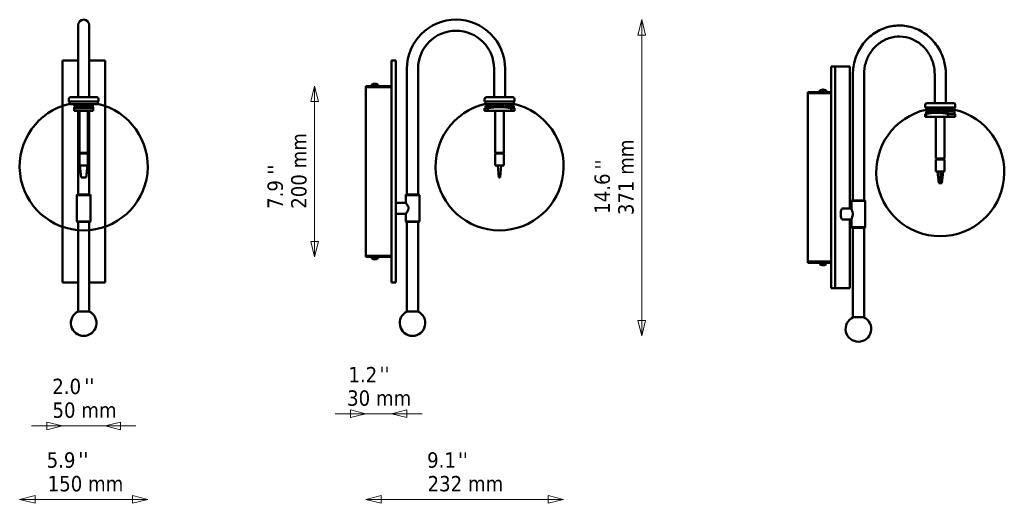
# Model space of a CAD drawing. Header units: millimetres. Extents: x 348 to 1502, y 299 to 866.
import ezdxf

# ---------------------------------------------------------------- set-up
doc = ezdxf.new("R2010")
doc.units = ezdxf.units.MM
doc.header["$LTSCALE"] = 6
for name, color, linetype, lineweight in [('Symbol (ISO)', 7, 'Continuous', 25), ('Widoczne (ISO)', 7, 'Continuous', 50), ('Wymiar (ISO)', 7, 'Continuous', 25)]:
    doc.layers.add(name, color=color, linetype=linetype, lineweight=lineweight)
doc.styles.add('Tekst notatki (ISO)', font='tahoma.ttf')

msp = doc.modelspace()

# ---------------------------------------------------------------- linework, layer by layer
at = {"layer": 'Widoczne (ISO)'}
for p, q in [((416.9, 859.6), (416.9, 808.6)), ((429.9, 808.6), (429.9, 859.6)), ((416.9, 808.6), (416.9, 775.1)), ((429.9, 808.6), (429.9, 775.1)), ((802, 661.1), (802, 808.6)), ((815, 661.1), (815, 808.6)), ((904, 808.6), (904, 775.1)), ((917, 808.6), (917, 775.1)), ((1324.3, 654.3), (1324.3, 801.8)), ((1337.3, 654.3), (1337.3, 801.8)), ((1420.1, 801.8), (1420.1, 768.3)), ((1433.1, 801.8), (1433.1, 768.3)), ((781.9, 788.1), (753.9, 788.1)), ((753.9, 787.1), (753.9, 788.1)), ((781.9, 787.1), (753.9, 787.1)), ((753.9, 786.9), (781.9, 786.9)), ((753.9, 589.3), (753.9, 786.9)), ((768.4, 789.6), (760.4, 789.6)), ((760.4, 788.6), (760.4, 789.6)), ((768.4, 788.6), (760.4, 788.6)), ((761.9, 790.4), (761.9, 790.4)), ((762.4, 788.1), (762.4, 788.6)), ((762.4, 786.9), (762.4, 787.1)), ((763.9, 790.9), (763.9, 790.4)), ((764.9, 790.4), (764.9, 790.9)), ((766.4, 788.1), (766.4, 788.6)), ((766.4, 786.9), (766.4, 787.1)), ((766.9, 790.4), (766.9, 790.4)), ((768.4, 788.6), (768.4, 789.6)), ((781.9, 787.1), (781.9, 788.1)), ((405.9, 773.1), (405.9, 770.1)), ((407.9, 775.1), (438.9, 775.1)), ((440.9, 773.1), (440.9, 770.1)), ((893, 773.1), (893, 770.1)), ((895, 775.1), (926, 775.1)), ((928, 773.1), (928, 770.1)), ((1298, 781.3), (1271.7, 781.3)), ((1271.7, 780.3), (1271.7, 781.3)), ((1298, 780.3), (1271.7, 780.3)), ((1271.7, 780.1), (1298, 780.1)), ((1271.7, 582.5), (1271.7, 780.1)), ((1293.3, 782.8), (1285.3, 782.8)), ((1285.3, 781.8), (1285.3, 782.8)), ((1293.3, 781.8), (1285.3, 781.8)), ((1287.3, 781.3), (1287.3, 781.8)), ((1287.3, 780.1), (1287.3, 780.3)), ((1288.6, 784.1), (1288.6, 783.6)), ((1289, 783.7), (1289, 784.1)), ((1289.9, 784.1), (1289.9, 784.1)), ((1291.3, 781.3), (1291.3, 781.8)), ((1291.3, 780.1), (1291.3, 780.3)), ((1293.3, 781.8), (1293.3, 782.8)), ((1298, 781.3), (1299, 781.3)), ((1298, 780.3), (1298, 781.3)), ((1298.4, 780.1), (1298, 780.1)), ((1298.9, 780.1), (1298.4, 780.1)), ((405.9, 770.1), (440.9, 770.1)), ((406.9, 770.1), (406.9, 767.1)), ((406.9, 767.1), (439.9, 767.1)), ((410.9, 767.1), (410.9, 766.2)), ((412.4, 763.6), (412.4, 762.3)), ((412.4, 762.3), (434.4, 762.3)), ((412.4, 762.3), (412.4, 759.1)), ((412.9, 767.1), (412.9, 763.4)), ((412.9, 765.1), (412.9, 762.5)), ((412.9, 765.1), (433.9, 765.1)), ((415.9, 767.1), (415.9, 765.1)), ((416.9, 765.1), (416.9, 767.1)), ((418.4, 767.1), (418.4, 765.1)), ((428.4, 767.1), (428.4, 765.1)), ((429.9, 765.1), (429.9, 767.1)), ((431, 767.1), (431, 765.1)), ((433.9, 765.1), (433.9, 762.5)), ((434, 767.1), (434, 763.4)), ((434.4, 762.3), (434.4, 763.6)), ((434.4, 759.1), (434.4, 762.3)), ((435.9, 767.1), (435.9, 766.2)), ((439.9, 770.1), (439.9, 767.1)), ((893, 770.1), (928, 770.1)), ((893, 762.3), (896.9, 762.3)), ((893, 762.3), (893, 759.1)), ((894, 770.1), (894, 767.1)), ((894, 767.1), (927, 767.1)), ((894, 765.1), (897.8, 765.1)), ((894, 765.1), (894, 762.5)), ((896.9, 759.1), (896.9, 762.3)), ((897.8, 765.1), (897.8, 762.5)), ((915.3, 765.1), (897.8, 765.1)), ((898, 767.1), (898, 766.2)), ((898.5, 767.1), (898.5, 765.1)), ((901.5, 767.1), (901.5, 765.1)), ((905.5, 767.1), (905.5, 765.1)), ((914.3, 767.1), (914.3, 765.1)), ((923.3, 765.1), (916.3, 765.1)), ((917.3, 767.1), (917.3, 765.1)), ((923, 767.1), (923, 766.2)), ((923.3, 765.1), (923.3, 762.5)), ((923.3, 765.1), (927, 765.1)), ((924.1, 762.3), (928, 762.3)), ((924.1, 762.3), (924.1, 759.1)), ((927, 770.1), (927, 767.1)), ((927, 765.1), (927, 762.5)), ((928, 762.3), (928, 759.1)), ((1409.1, 766.3), (1409.1, 763.3)), ((1409.1, 763.3), (1444.1, 763.3)), ((1410.1, 763.3), (1410.1, 760.3)), ((1411.1, 768.3), (1442.1, 768.3)), ((1443.1, 763.3), (1443.1, 760.3)), ((1444.1, 766.3), (1444.1, 763.3)), ((412.4, 759.1), (434.4, 759.1)), ((416.9, 661.1), (416.9, 759.1)), ((418.4, 759.1), (418.4, 710.1)), ((428.4, 759.1), (428.4, 710.1)), ((429.9, 661.1), (429.9, 759.1)), ((893, 759.1), (896.9, 759.1)), ((924.1, 759.1), (896.9, 759.1)), ((905.5, 759.1), (905.5, 710.1)), ((915.5, 759.1), (915.5, 710.1)), ((924.1, 759.1), (928, 759.1)), ((1409.1, 755.5), (1410.1, 755.5)), ((1409.1, 755.5), (1409.1, 752.3)), ((1409.1, 752.3), (1410.1, 752.3)), ((1410.1, 760.3), (1443.1, 760.3)), ((1410.1, 758.3), (1411.1, 758.3)), ((1410.1, 758.3), (1410.1, 755.7)), ((1410.1, 752.3), (1410.1, 755.5)), ((1435.6, 752.3), (1410.1, 752.3)), ((1411.1, 758.3), (1411.1, 755.7)), ((1427.5, 758.3), (1411.1, 758.3)), ((1414.1, 760.3), (1414.1, 759.4)), ((1415.2, 760.3), (1415.2, 758.3)), ((1418.2, 760.3), (1418.2, 758.3)), ((1421.6, 760.3), (1421.6, 758.3)), ((1421.6, 752.3), (1421.6, 703.3)), ((1426.9, 760.3), (1426.9, 758.3)), ((1435, 758.3), (1428.4, 758.3)), ((1429.9, 760.3), (1429.9, 758.3)), ((1431.6, 760.3), (1431.6, 758.3)), ((1431.6, 752.3), (1431.6, 703.3)), ((1433.2, 760.3), (1433.2, 758.3)), ((1435, 758.3), (1435, 755.7)), ((1435, 758.3), (1443.1, 758.3)), ((1435.6, 755.5), (1444.1, 755.5)), ((1435.6, 755.5), (1435.6, 752.3)), ((1435.6, 752.3), (1444.1, 752.3)), ((1436.2, 760.3), (1436.2, 758.3)), ((1439.1, 760.3), (1439.1, 759.4)), ((1443.1, 758.3), (1443.1, 755.7)), ((1444.1, 755.5), (1444.1, 752.3)), ((418.4, 710.1), (428.4, 710.1)), ((428.4, 709.1), (418.4, 709.1)), ((418.4, 709.1), (418.4, 695.1)), ((428.4, 709.1), (428.4, 695.1)), ((905.5, 710.1), (915.5, 710.1)), ((915.5, 709.1), (905.5, 709.1)), ((905.5, 709.1), (905.5, 695.1)), ((915.5, 709.1), (915.5, 695.1)), ((418.4, 695.1), (418.9, 695.1)), ((420.4, 681.1), (418.4, 695.1)), ((420.4, 681.1), (418.9, 695.1)), ((418.9, 695.1), (428, 695.1)), ((426.4, 681.1), (428, 695.1)), ((428.4, 695.1), (426.4, 681.1)), ((428, 695.1), (428.4, 695.1)), ((905.5, 695.1), (908.5, 695.1)), ((908.5, 695.1), (912.5, 695.1)), ((909.8, 681.1), (908.5, 695.1)), ((911.3, 681.1), (912.5, 695.1)), ((912.5, 695.1), (915.5, 695.1)), ((1421.6, 703.3), (1431.6, 703.3)), ((1431.6, 702.3), (1421.6, 702.3)), ((1421.6, 702.3), (1421.6, 688.3)), ((1431.6, 702.3), (1431.6, 688.3)), ((421.5, 681.1), (420.4, 681.1)), ((425.3, 681.1), (421.5, 681.1)), ((426.4, 681.1), (425.3, 681.1)), ((911.3, 681.1), (909.8, 681.1)), ((1421.6, 688.3), (1423.2, 688.3)), ((1423.2, 688.3), (1426.9, 688.3)), ((1424.9, 674.3), (1423.2, 688.3)), ((1426.3, 674.3), (1426.9, 688.3)), ((1426.9, 688.3), (1431.6, 688.3)), ((1428.3, 674.3), (1430.1, 688.3)), ((1426.3, 674.3), (1424.9, 674.3)), ((1426.7, 674.3), (1426.3, 674.3)), ((1428, 674.3), (1426.7, 674.3)), ((1428.3, 674.3), (1428, 674.3)), ((788.9, 651.6), (800.5, 651.6)), ((788.9, 638.6), (800.5, 638.6)), ((1312.3, 644.8), (1322.8, 644.8)), ((416.9, 524.1), (416.9, 629.1)), ((429.9, 524.1), (429.9, 629.1)), ((802, 524.1), (802, 629.1)), ((815, 524.1), (815, 629.1)), ((1312.3, 631.8), (1322.8, 631.8)), ((1324.3, 517.3), (1324.3, 622.3)), ((1337.3, 517.3), (1337.3, 622.3)), ((781.9, 589.3), (753.9, 589.3)), ((781.9, 589.1), (753.9, 589.1)), ((753.9, 589.1), (753.9, 588.1)), ((762.4, 589.3), (762.4, 589.1)), ((766.4, 589.3), (766.4, 589.1)), ((781.9, 589.3), (781.9, 589.1)), ((781.9, 589.1), (781.9, 588.1)), ((753.9, 588.1), (781.9, 588.1)), ((760.4, 587.6), (768.4, 587.6)), ((760.4, 587.6), (760.4, 586.6)), ((760.4, 586.6), (768.4, 586.6)), ((762.4, 588.1), (762.4, 587.6)), ((763.8, 585.2), (763.8, 585.7)), ((763.9, 585.7), (763.9, 585.2)), ((764.9, 585.2), (764.9, 585.3)), ((766.4, 588.1), (766.4, 587.6)), ((768.4, 587.6), (768.4, 586.6)), ((1298, 582.5), (1271.7, 582.5)), ((1298, 582.3), (1271.7, 582.3)), ((1271.7, 582.3), (1271.7, 581.3)), ((1271.7, 581.3), (1298, 581.3)), ((1285.3, 580.8), (1293.3, 580.8)), ((1285.3, 580.8), (1285.3, 579.8)), ((1285.3, 579.8), (1293.3, 579.8)), ((1287.3, 582.5), (1287.3, 582.3)), ((1287.3, 581.3), (1287.3, 580.8)), ((1288.6, 578.4), (1288.6, 578.9)), ((1289.1, 578.6), (1289.1, 578.4)), ((1289.9, 578.4), (1289.9, 578.5)), ((1291.3, 582.5), (1291.3, 582.3)), ((1291.3, 581.3), (1291.3, 580.8)), ((1293.3, 580.8), (1293.3, 579.8)), ((1298.4, 582.5), (1298, 582.5)), ((1298, 582.3), (1298, 581.3)), ((1299, 581.3), (1298, 581.3)), ((1298.9, 582.5), (1298.4, 582.5)), ((416.9, 524.1), (429.9, 524.1)), ((802, 524.1), (815, 524.1)), ((1324.3, 517.3), (1337.3, 517.3))]:
    msp.add_line(p, q, dxfattribs=at)
at = {"layer": 'Widoczne (ISO)', "linetype": 'Continuous', "lineweight": 50}
for p, q in [((416.9, 818.1), (398.4, 818.1)), ((398.4, 818.1), (398.4, 558.1)), ((448.4, 818.1), (429.9, 818.1)), ((448.4, 558.1), (448.4, 818.1)), ((783.9, 818.1), (788.9, 818.1)), ((783.9, 558.1), (783.9, 818.1)), ((788.9, 818.1), (788.9, 558.1)), ((1299, 811.3), (1303.7, 811.3)), ((1299, 551.3), (1299, 811.3)), ((1320.8, 811.3), (1303.7, 811.3)), ((1303.7, 811.3), (1303.7, 551.3)), ((1320.8, 644.8), (1320.8, 811.3)), ((419.4, 709.1), (419.4, 710.1)), ((422, 710.1), (422, 709.1)), ((424.9, 709.1), (424.9, 710.1)), ((427.4, 710.1), (427.4, 709.1)), ((906.5, 709.1), (906.5, 710.1)), ((909.1, 710.1), (909.1, 709.1)), ((912, 709.1), (912, 710.1)), ((914.5, 710.1), (914.5, 709.1)), ((1422.4, 702.3), (1422.4, 703.3)), ((1423.9, 703.3), (1423.9, 702.3)), ((1426.6, 702.3), (1426.6, 703.3)), ((1429.9, 703.3), (1429.9, 702.3)), ((1430.9, 702.3), (1430.9, 703.3)), ((1430.9, 702.3), (1430.9, 703.3)), ((415.9, 661.1), (415.4, 660.6)), ((431.4, 660.6), (415.4, 660.6)), ((415.4, 660.6), (415.4, 629.6)), ((415.9, 661.1), (430.9, 661.1)), ((430.9, 661.1), (431.4, 660.6)), ((431.4, 660.6), (431.4, 629.6)), ((801, 661.1), (800.5, 660.6)), ((816.5, 660.6), (800.5, 660.6)), ((800.5, 660.6), (800.5, 651.6)), ((801, 661.1), (816, 661.1)), ((816, 661.1), (816.5, 660.6)), ((816.5, 660.6), (816.5, 629.6)), ((1323.3, 654.3), (1322.8, 653.8)), ((1338.8, 653.8), (1322.8, 653.8)), ((1322.8, 653.8), (1322.8, 644.2)), ((1323.3, 654.3), (1338.3, 654.3)), ((1338.3, 654.3), (1338.8, 653.8)), ((1338.8, 653.8), (1338.8, 622.8)), ((800.5, 638.6), (800.5, 629.6)), ((415.4, 629.6), (431.4, 629.6)), ((415.9, 629.1), (415.4, 629.6)), ((430.9, 629.1), (415.9, 629.1)), ((430.9, 629.1), (431.4, 629.6)), ((800.5, 629.6), (816.5, 629.6)), ((801, 629.1), (800.5, 629.6)), ((816, 629.1), (801, 629.1)), ((816, 629.1), (816.5, 629.6)), ((1320.8, 551.3), (1320.8, 631.8)), ((1322.8, 632.4), (1322.8, 622.8)), ((1322.8, 622.8), (1338.8, 622.8)), ((1323.3, 622.3), (1322.8, 622.8)), ((1338.3, 622.3), (1338.8, 622.8)), ((1338.3, 622.3), (1323.3, 622.3)), ((398.4, 558.1), (416.9, 558.1)), ((429.9, 558.1), (448.4, 558.1)), ((783.9, 558.1), (788.9, 558.1)), ((1299, 551.3), (1303.7, 551.3)), ((1303.7, 551.3), (1320.8, 551.3))]:
    msp.add_line(p, q, dxfattribs=at)
at = {"layer": 'Widoczne (ISO)'}
for centre, radius, start, end in [((423.4, 859.6), 6.5, 0, 180), ((859.5, 808.6), 57.5, 0, 180), ((859.5, 808.6), 44.5, 0, 180), ((764.4, 784.4), 6.53, 112.5064, 127.7674), ((764.4, 784.4), 6.51, 94.4037, 112.5763), ((764.4, 784.4), 6.03, 85.2465, 94.7535), ((764.4, 784.4), 6.51, 67.4237, 85.5963), ((764.4, 784.4), 6.53, 52.2326, 67.4936), ((407.9, 773.1), 2, 90, 180), ((438.9, 773.1), 2, 0, 90), ((895, 773.1), 2, 90, 180), ((926, 773.1), 2, 0, 90), ((1289.3, 777.6), 6.53, 102.9346, 127.7674), ((1289.3, 777.6), 6.53, 52.2326, 77.0654), ((423.4, 694.2), 75, 102.709, 77.291), ((410.7, 766.2), 0.2, 279.9912, 0), ((423.4, 689.4), 75, 98.1198, 98.4338), ((423.4, 689.4), 75, 81.5662, 81.8802), ((436.1, 766.2), 0.2, 180, 260.0088), ((910.5, 694.2), 75, 102.709, 77.291), ((910.5, 689.4), 75, 102.709, 103.4934), ((910.5, 689.4), 74.2, 79.4287, 100.5713), ((897.8, 766.2), 0.2, 279.9912, 0), ((923.2, 766.2), 0.2, 180, 260.0088), ((910.5, 689.4), 75, 76.5066, 77.291), ((1411.1, 766.3), 2, 90, 180), ((1442.1, 766.3), 2, 0, 90), ((1426.6, 687.4), 75, 102.709, 77.291), ((1426.6, 682.6), 75, 102.709, 103.4934), ((1413.9, 759.4), 0.2, 279.9912, 0), ((1439.3, 759.4), 0.2, 180, 260.0088), ((1426.6, 682.6), 75, 76.5066, 77.291), ((764.4, 591.7), 6.53, 232.2326, 247.2465), ((764.4, 591.7), 6.53, 292.7535, 307.7674), ((1289.3, 584.9), 6.53, 232.2326, 260.6852), ((1289.3, 584.9), 6.53, 279.3148, 307.7674)]:
    msp.add_arc(centre, radius, start, end, dxfattribs=at)
at = {"layer": 'Widoczne (ISO)', "linetype": 'Continuous', "lineweight": 50}
for centre in [(423.4, 510.5), (808.5, 510.5), (1330.8, 503.7)]:
    msp.add_arc(centre, 15, 115.3153, 64.6847, dxfattribs=at)
at = {"layer": 'Widoczne (ISO)'}
for centre, major_axis, ratio, start_param, end_param in [((1289.1, 777.6), (0, 6.51), 0.939693, 0.076858, 0.212555), ((1288.8, 777.6), (0, 6.51), 0.34202, 0.076858, 0.39403), ((1288.4, 777.6), (0, 6.03), 0.939693, 6.200221, 6.366149), ((1289.4, 777.6), (0, 6.51), 0.939693, 0.076858, 0.133068), ((1289.7, 777.6), (0, 6.51), 0.34202, 0.076858, 0.39403), ((1288.8, 777.6), (0, 6.51), 0.34202, 6.07063, 6.206327), ((1289.1, 777.6), (0, 6.51), 0.939693, 5.889155, 6.206327), ((1289.4, 777.6), (0, 6.51), 0.939693, 5.889155, 6.206327), ((1291.6, 777.6), (0, 6.03), 0.34202, 6.200221, 6.366149), ((1422.9, 682.6), (0, 74.2), 0.939693, 6.098681, 6.46769), ((1312.3, 638.3), (0, -6.5), 0.34202, 3.141593, 6.283185), ((761.9, 591.7), (0, -6.03), 0.14312, 6.200221, 6.247192), ((764.3, 591.7), (0, -6.51), 0.989705, 5.889155, 6.206327), ((763.9, 591.7), (0, -6.51), 0.14312, 5.889155, 6.206327), ((764, 591.7), (0, -6.03), 0.989705, 6.200221, 6.366149), ((764.4, 591.7), (0, -6.51), 0.989705, 6.184034, 6.206327), ((763.9, 591.7), (0, -6.51), 0.14312, 0.076858, 0.387237), ((764.7, 591.7), (0, -6.03), 0.989705, 6.223232, 6.247192), ((764.9, 591.7), (0, -6.51), 0.14312, 5.889155, 6.206327), ((764.3, 591.7), (0, -6.51), 0.989705, 0.076858, 0.39403), ((764.4, 591.7), (0, -6.51), 0.989705, 0.076858, 0.387237), ((766.8, 591.7), (0, -6.03), 0.14312, 6.200221, 6.343139), ((1288.8, 584.9), (0, -6.51), 0.472988, 5.889155, 6.206327), ((1288.1, 584.9), (0, -6.03), 0.881069, 6.200221, 6.366149), ((1289, 584.9), (0, -6.51), 0.881069, 6.139665, 6.206327), ((1289.7, 584.9), (0, -6.51), 0.472988, 5.889155, 6.206327), ((1289.5, 584.9), (0, -6.51), 0.881069, 6.123283, 6.206327), ((1288.8, 584.9), (0, -6.51), 0.472988, 0.076858, 0.143521), ((1289, 584.9), (0, -6.51), 0.881069, 0.076858, 0.39403), ((1289.5, 584.9), (0, -6.51), 0.881069, 0.076858, 0.39403), ((1291.5, 584.9), (0, -6.03), 0.472988, 6.200221, 6.366149)]:
    msp.add_ellipse(centre, major_axis=major_axis, ratio=ratio, start_param=start_param, end_param=end_param, dxfattribs=at)
for points, knots in [([(1324.3, 801.8), (1324.3, 807.9), (1325.2, 814.1), (1328.9, 825.8), (1331.6, 831.3), (1338.6, 841.2), (1342.9, 845.5), (1352.5, 852.5), (1357.8, 855.2), (1368.9, 858.7), (1374.7, 859.4), (1386.3, 859), (1392, 857.9), (1402.8, 853.7), (1407.9, 850.6), (1417, 843.1), (1420.9, 838.5), (1427.3, 828.3), (1429.7, 822.6), (1432.5, 811.8), (1433.1, 806.8), (1433.1, 801.8)], [0, 0, 0, 0, 0.323858, 0.323858, 0.647095, 0.647095, 0.968517, 0.968517, 1.287311, 1.287311, 1.603706, 1.603706, 1.919264, 1.919264, 2.236062, 2.236062, 2.555397, 2.555397, 2.877243, 2.877243, 3.141593, 3.141593, 3.141593, 3.141593]), ([(1337.3, 801.8), (1337.3, 806.5), (1338, 811.2), (1340.7, 820.1), (1342.7, 824.4), (1347.9, 832), (1351.1, 835.3), (1358.3, 840.8), (1362.3, 842.9), (1370.8, 845.7), (1375.2, 846.4), (1384.1, 846.1), (1388.6, 845.2), (1397, 842), (1400.9, 839.6), (1407.9, 833.7), (1410.9, 830.1), (1415.8, 822.2), (1417.6, 817.8), (1419.6, 809.5), (1420.1, 805.6), (1420.1, 801.8)], [0, 0, 0, 0, 0.314695, 0.314695, 0.630132, 0.630132, 0.947848, 0.947848, 1.269226, 1.269226, 1.594432, 1.594432, 1.921197, 1.921197, 2.245905, 2.245905, 2.566621, 2.566621, 2.883828, 2.883828, 3.141593, 3.141593, 3.141593, 3.141593]), ([(783.9, 786.1), (783.9, 786.8), (783.4, 787.6), (782.7, 787.9), (782.4, 788), (782.2, 788.1), (781.9, 788.1)], [0, 0, 0, 0, 1.135812, 1.135812, 1.135812, 1.570796, 1.570796, 1.570796, 1.570796]), ([(782.7, 786.7), (782.5, 786.8), (782.3, 787), (782.1, 787), (782, 787.1), (781.9, 787.1), (781.9, 787.1)], [0.628509, 0.628509, 0.628509, 0.628509, 1.3507155, 1.3507155, 1.3507155, 1.5707963, 1.5707963, 1.5707963, 1.5707963]), ([(781.9, 786.9), (782.6, 786.7), (783.4, 786.5), (783.7, 786.3), (783.8, 786.2), (783.9, 786.1), (783.9, 786.1)], [0, 0, 0, 0, 1.135812, 1.135812, 1.135812, 1.570796, 1.570796, 1.570796, 1.570796]), ([(1299, 781.1), (1299, 781.1), (1299, 781.1), (1299, 781.1), (1298.7, 781.2), (1298.4, 781.3), (1298, 781.3)], [1.1156666, 1.1156666, 1.1156666, 1.1156666, 1.1358119, 1.1358119, 1.1358119, 1.5707963, 1.5707963, 1.5707963, 1.5707963]), ([(1299, 780), (1298.8, 780.1), (1298.6, 780.2), (1298.3, 780.2), (1298.2, 780.3), (1298.1, 780.3), (1298, 780.3)], [0.7690876, 0.7690876, 0.7690876, 0.7690876, 1.3507155, 1.3507155, 1.3507155, 1.5707963, 1.5707963, 1.5707963, 1.5707963]), ([(1298.7, 779.9), (1298.7, 779.9), (1298.6, 779.9), (1298.6, 780), (1298.5, 780), (1298.4, 780), (1298.4, 780.1)], [1.2217305, 1.2217305, 1.2217305, 1.2217305, 1.3507155, 1.3507155, 1.3507155, 1.5707963, 1.5707963, 1.5707963, 1.5707963]), ([(803.9, 645.1), (803.9, 645.5), (803.8, 646), (803.6, 646.8), (803.4, 647.2), (802.8, 648.4), (802.4, 649.1), (801.6, 650.2), (801.2, 650.7), (800.7, 651.4), (800.5, 651.6), (800.5, 651.6)], [2.107423, 2.107423, 2.107423, 2.107423, 2.241438, 2.241438, 2.375454, 2.375454, 2.643486, 2.643486, 2.90231, 2.90231, 3.161134, 3.161134, 3.161134, 3.161134]), ([(800.5, 638.6), (800.5, 638.6), (800.7, 638.8), (801.2, 639.4), (801.6, 639.9), (802.4, 641), (802.8, 641.7), (803.4, 642.9), (803.6, 643.3), (803.8, 644.2), (803.9, 644.6), (803.9, 645.1)], [1.053711, 1.053711, 1.053711, 1.053711, 1.312535, 1.312535, 1.571359, 1.571359, 1.839391, 1.839391, 1.973407, 1.973407, 2.107423, 2.107423, 2.107423, 2.107423]), ([(1324.2, 638.3), (1324.2, 638.7), (1324.1, 639.2), (1324, 640), (1323.8, 640.4), (1323.5, 641.6), (1323.2, 642.3), (1322.9, 643.4), (1322.8, 643.8), (1322.8, 644.2)], [2.1074227, 2.1074227, 2.1074227, 2.1074227, 2.2414385, 2.2414385, 2.3754543, 2.3754543, 2.6434859, 2.6434859, 2.8820696, 2.8820696, 2.8820696, 2.8820696]), ([(1322.8, 632.4), (1322.8, 632.7), (1322.9, 633.2), (1323.2, 634.2), (1323.5, 634.9), (1323.8, 636.1), (1324, 636.5), (1324.1, 637.4), (1324.2, 637.8), (1324.2, 638.3)], [1.3327758, 1.3327758, 1.3327758, 1.3327758, 1.5713595, 1.5713595, 1.8393911, 1.8393911, 1.9734069, 1.9734069, 2.1074227, 2.1074227, 2.1074227, 2.1074227]), ([(783.9, 590.1), (783.9, 589.9), (783.4, 589.7), (782.7, 589.5), (782.4, 589.4), (782.2, 589.3), (781.9, 589.3)], [0, 0, 0, 0, 1.135812, 1.135812, 1.135812, 1.570796, 1.570796, 1.570796, 1.570796]), ([(781.9, 588.1), (782.6, 588.1), (783.4, 588.5), (783.7, 589.2), (783.8, 589.5), (783.9, 589.8), (783.9, 590.1)], [0, 0, 0, 0, 1.135812, 1.135812, 1.135812, 1.570796, 1.570796, 1.570796, 1.570796]), ([(782.7, 589.5), (782.5, 589.3), (782.3, 589.1), (782.1, 589.1), (782, 589.1), (781.9, 589.1), (781.9, 589.1)], [0.628509, 0.628509, 0.628509, 0.628509, 1.3507155, 1.3507155, 1.3507155, 1.5707963, 1.5707963, 1.5707963, 1.5707963]), ([(1299, 582.7), (1299, 582.7), (1298.9, 582.7), (1298.9, 582.7), (1298.6, 582.6), (1298.3, 582.5), (1298, 582.5)], [1.0507513, 1.0507513, 1.0507513, 1.0507513, 1.1358119, 1.1358119, 1.1358119, 1.5707963, 1.5707963, 1.5707963, 1.5707963]), ([(1299, 582.6), (1298.8, 582.4), (1298.6, 582.3), (1298.3, 582.3), (1298.2, 582.3), (1298.1, 582.3), (1298, 582.3)], [0.7690876, 0.7690876, 0.7690876, 0.7690876, 1.3507155, 1.3507155, 1.3507155, 1.5707963, 1.5707963, 1.5707963, 1.5707963]), ([(1298.7, 582.6), (1298.7, 582.6), (1298.6, 582.6), (1298.6, 582.6), (1298.5, 582.5), (1298.4, 582.5), (1298.4, 582.5)], [1.2217305, 1.2217305, 1.2217305, 1.2217305, 1.3507155, 1.3507155, 1.3507155, 1.5707963, 1.5707963, 1.5707963, 1.5707963])]:
    msp.add_open_spline(points, degree=3, knots=knots, dxfattribs=at)
for points in [[(1298, 780.1), (1298.3, 780), (1298.7, 779.9), (1299, 779.8)], [(1298, 581.3), (1298.4, 581.3), (1298.7, 581.3), (1299, 581.5)]]:
    msp.add_open_spline(points, degree=3, dxfattribs=at)
at = {"layer": 'Wymiar (ISO)', "lineweight": 18}
for p, q in [((1076.9, 866.1), (1072.4, 848.1)), ((1076.9, 848.1), (1076.9, 866.1)), ((1081.4, 848.1), (1076.9, 866.1)), ((1072.4, 848.1), (1081.4, 848.1)), ((1076.9, 513.5), (1076.9, 848.1)), ((693.9, 788.1), (689.4, 770.1)), ((693.9, 770.1), (693.9, 788.1)), ((698.4, 770.1), (693.9, 788.1)), ((689.4, 770.1), (698.4, 770.1)), ((693.9, 606.1), (693.9, 770.1)), ((689.4, 606.1), (693.9, 588.1)), ((698.4, 606.1), (689.4, 606.1)), ((693.9, 606.1), (693.9, 588.1)), ((693.9, 588.1), (698.4, 606.1)), ((1072.4, 513.5), (1076.9, 495.5)), ((1081.4, 513.5), (1072.4, 513.5)), ((1076.9, 513.5), (1076.9, 495.5)), ((1076.9, 495.5), (1081.4, 513.5)), ((735.9, 404.2), (717.9, 404.2)), ((753.9, 404.2), (735.9, 408.7)), ((735.9, 408.7), (735.9, 399.7)), ((735.9, 404.2), (753.9, 404.2)), ((735.9, 399.7), (753.9, 404.2)), ((783.9, 404.2), (753.9, 404.2)), ((801.9, 408.7), (783.9, 404.2)), ((801.9, 404.2), (783.9, 404.2)), ((783.9, 404.2), (801.9, 399.7)), ((801.9, 399.7), (801.9, 408.7)), ((801.9, 404.2), (819.9, 404.2)), ((398.4, 390.1), (380.4, 394.6)), ((380.4, 394.6), (380.4, 385.6)), ((466.4, 394.6), (448.4, 390.1)), ((466.4, 385.6), (466.4, 394.6)), ((380.4, 390.1), (362.4, 390.1)), ((380.4, 390.1), (398.4, 390.1)), ((380.4, 385.6), (398.4, 390.1)), ((398.4, 390.1), (448.4, 390.1)), ((466.4, 390.1), (448.4, 390.1)), ((448.4, 390.1), (466.4, 385.6)), ((466.4, 390.1), (484.4, 390.1)), ((366.4, 308.3), (348.4, 303.8)), ((366.4, 303.8), (348.4, 303.8)), ((348.4, 303.8), (366.4, 299.3)), ((366.4, 299.3), (366.4, 308.3)), ((480.4, 303.8), (366.4, 303.8)), ((498.4, 303.8), (480.4, 308.3)), ((480.4, 308.3), (480.4, 299.3)), ((480.4, 303.8), (498.4, 303.8)), ((480.4, 299.3), (498.4, 303.8)), ((771.9, 308.3), (753.9, 303.8)), ((771.9, 303.8), (753.9, 303.8)), ((753.9, 303.8), (771.9, 299.3)), ((771.9, 299.3), (771.9, 308.3)), ((771.9, 303.8), (967.5, 303.8)), ((985.5, 303.8), (967.5, 308.3)), ((967.5, 308.3), (967.5, 299.3)), ((967.5, 303.8), (985.5, 303.8)), ((967.5, 299.3), (985.5, 303.8))]:
    msp.add_line(p, q, dxfattribs=at)
at = {"layer": 'Wymiar (ISO)', "lineweight": 18, "flags": 128}
for points in [[(1081.4, 848.1), (1076.9, 866.1), (1072.4, 848.1), (1081.4, 848.1)], [(698.4, 770.1), (693.9, 788.1), (689.4, 770.1), (698.4, 770.1)], [(689.4, 606.1), (693.9, 588.1), (698.4, 606.1), (689.4, 606.1)], [(1072.4, 513.5), (1076.9, 495.5), (1081.4, 513.5), (1072.4, 513.5)], [(735.9, 399.7), (753.9, 404.2), (735.9, 408.7), (735.9, 399.7)], [(801.9, 408.7), (783.9, 404.2), (801.9, 399.7), (801.9, 408.7)], [(380.4, 385.6), (398.4, 390.1), (380.4, 394.6), (380.4, 385.6)], [(466.4, 394.6), (448.4, 390.1), (466.4, 385.6), (466.4, 394.6)], [(366.4, 308.3), (348.4, 303.8), (366.4, 299.3), (366.4, 308.3)], [(480.4, 299.3), (498.4, 303.8), (480.4, 308.3), (480.4, 299.3)], [(771.9, 308.3), (753.9, 303.8), (771.9, 299.3), (771.9, 308.3)], [(967.5, 299.3), (985.5, 303.8), (967.5, 308.3), (967.5, 299.3)]]:
    msp.add_lwpolyline(points, dxfattribs=at)
at = {"layer": 'Wymiar (ISO)'}
for points in [[(1081.4, 848.1), (1076.9, 866.1), (1072.4, 848.1), (1081.4, 848.1)], [(698.4, 770.1), (693.9, 788.1), (689.4, 770.1), (698.4, 770.1)], [(689.4, 606.1), (693.9, 588.1), (698.4, 606.1), (689.4, 606.1)], [(1072.4, 513.5), (1076.9, 495.5), (1081.4, 513.5), (1072.4, 513.5)], [(735.9, 399.7), (753.9, 404.2), (735.9, 408.7), (735.9, 399.7)], [(801.9, 408.7), (783.9, 404.2), (801.9, 399.7), (801.9, 408.7)], [(380.4, 385.6), (398.4, 390.1), (380.4, 394.6), (380.4, 385.6)], [(466.4, 394.6), (448.4, 390.1), (466.4, 385.6), (466.4, 394.6)], [(366.4, 308.3), (348.4, 303.8), (366.4, 299.3), (366.4, 308.3)], [(480.4, 299.3), (498.4, 303.8), (480.4, 308.3), (480.4, 299.3)], [(771.9, 308.3), (753.9, 303.8), (771.9, 299.3), (771.9, 308.3)], [(967.5, 299.3), (985.5, 303.8), (967.5, 308.3), (967.5, 299.3)]]:
    msp.add_solid(points, dxfattribs=at)

# ---------------------------------------------------------------- texts
at = {"layer": 'Symbol (ISO)', "char_height": 18, "attachment_point": 1, "rotation": 90, "style": 'Tekst notatki (ISO)'}
for insert in [(638.7, 684.4), (1022.1, 690.6)]:
    msp.add_mtext("\\fTahoma|b0|i0;''", dxfattribs=dict(at, insert=insert))
at = {"layer": 'Symbol (ISO)', "char_height": 18, "attachment_point": 1, "style": 'Tekst notatki (ISO)'}
for insert in [(769.9, 459.5), (424.2, 445.7), (417.2, 359.4), (861.7, 359.1)]:
    msp.add_mtext("\\fTahoma|b0|i0;''", dxfattribs=dict(at, insert=insert))
at = {"layer": 'Wymiar (ISO)', "char_height": 18, "attachment_point": 7, "rotation": 90, "style": 'Tekst notatki (ISO)'}
for s, insert in [('200 mm', (684.7, 644.5)), ('371 mm', (1067.8, 637)), ('14.6', (1040, 638.6)), ('7.9', (657, 644.3))]:
    msp.add_mtext(s, dxfattribs=dict(at, insert=insert))
at = {"layer": 'Wymiar (ISO)', "char_height": 18, "attachment_point": 7, "style": 'Tekst notatki (ISO)'}
for s, insert in [('1.2', (733.4, 441.1)), ('2.0', (386.6, 427)), ('30 mm', (731.9, 413.3)), ('50 mm', (386.8, 399.2)), ('5.9', (380, 340.7)), ('9.1', (825.6, 340.7)), ('150 mm', (381.2, 313)), ('232 mm', (826.1, 313))]:
    msp.add_mtext(s, dxfattribs=dict(at, insert=insert))

doc.saveas('drawing.dxf')
